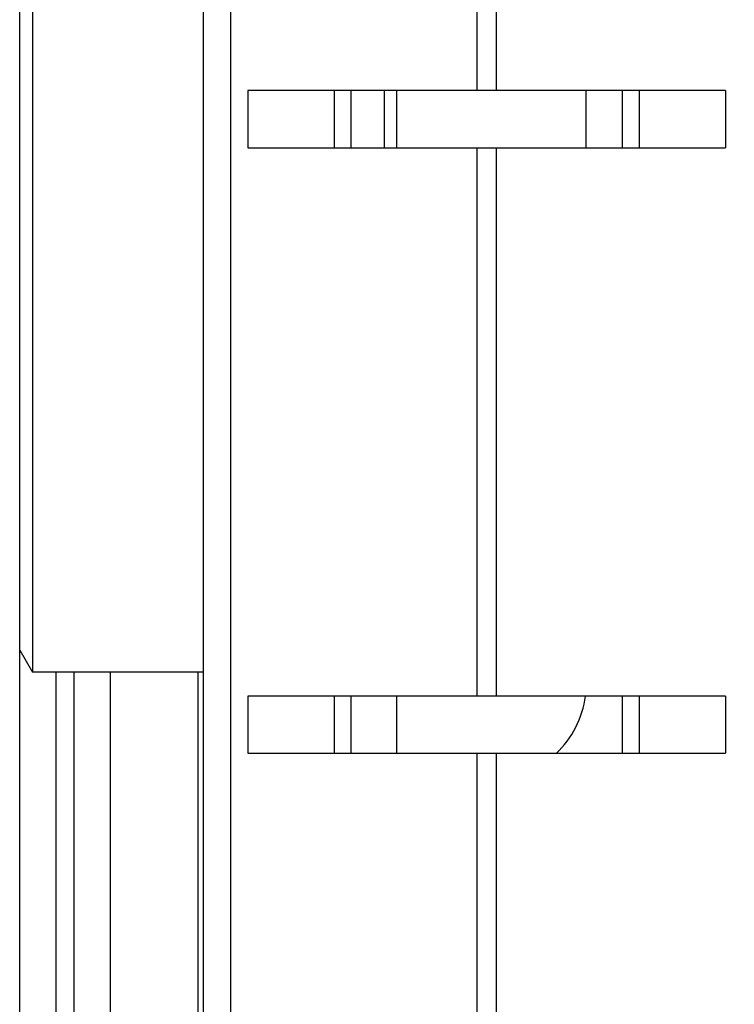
# Model space of a CAD drawing. Header units: inches. Extents: x 0 to 22, y 0 to 17.
# Tile 93 of 114: x 17.669 to 17.906, y 10.164 to 10.491. Entities that reach past the tile are written whole.
import ezdxf

# ---------------------------------------------------------------- set-up
doc = ezdxf.new("R2010")
doc.units = ezdxf.units.IN
doc.header["$LTSCALE"] = 1.21
doc.header["$MEASUREMENT"] = 0
doc.layers.get('0').update_dxf_attribs({"linetype": 'CONTINUOUS'})
doc.layers.add('DIMENSIONS', color=7, linetype='CONTINUOUS')
doc.styles.get("Standard").update_dxf_attribs({"font": 'txt', "width": 0.8})
doc.dimstyles.new('DIMSTYLE_2', dxfattribs={"dimtxt": 0.125, "dimasz": 0.18, "dimexe": 0.125, "dimexo": 0.0625, "dimgap": 0.0625, "dimtad": 0, "dimtih": 1, "dimtoh": 1, "dimzin": 4, "dimdsep": 46, "dimtxsty": 'STANDARD', "dimblk": '_FILLED', "dimblk1": '_FILLED', "dimblk2": '_FILLED', "dimcen": 0.09, "dimadec": 0, "dimazin": 0, "dimtp": 0.01, "dimtm": 0.01, "dimtfac": 1, "dimtofl": 0, "dimtmove": 0, "dimatfit": 3, "dimldrblk": '_FILLED', "dimfxl": 1, "dimtolj": 1, "dimtzin": 4, "dimarcsym": 0})

# ---------------------------------------------------------------- blocks, each defined once
blk = doc.blocks.new('_FILLED')
at = {"color": 0, "linetype": 'BYBLOCK'}
blk.add_solid([(0, 0), (-1, 0.1736111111), (-1, -0.1736111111)], dxfattribs=at)
blk = doc.blocks.new('*D47')
at = {"layer": 'DIMENSIONS', "color": 2, "linetype": 'CONTINUOUS'}
for p, q in [((17.8265689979, 12.2950779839), (19.4974688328, 12.2950779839)), ((19.3724688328, 12.2950779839), (19.3724688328, 9.8876229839)), ((19.3724688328, 7.2301679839), (19.3724688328, 9.6376229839)), ((17.8295689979, 7.2301679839), (19.4974688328, 7.2301679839))]:
    blk.add_line(p, q, dxfattribs=at)
at = {"layer": 'DIMENSIONS', "color": 2, "linetype": 'CONTINUOUS', "xscale": 0.18, "yscale": 0.18, "zscale": 0.18}
for p, rotation in [((19.3724688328, 12.2950779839), 90), ((19.3724688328, 7.2301679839), 270)]:
    blk.add_blockref('_FILLED', p, dxfattribs=dict(at, rotation=rotation))
at = {"layer": 'DIMENSIONS', "color": 2, "linetype": 'CONTINUOUS', "insert": (19.3724688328, 9.8251229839), "char_height": 0.125, "width": 1.225, "attachment_point": 2, "line_spacing_factor": 0.9}
blk.add_mtext('5.06{\\Ftxt.shx;\\W1.000000;\\H0.125000; }[128.6]', dxfattribs=at)

msp = doc.modelspace()

# ---------------------------------------------------------------- linework, layer by layer
at = {"color": 7, "linetype": 'CONTINUOUS'}
for p, q in [((17.6690689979, 7.8491679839), (17.6690689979, 12.2950779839)), ((17.7300689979, 7.8550779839), (17.7300689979, 11.8950779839)), ((17.6733066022, 10.5184279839), (17.6733066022, 10.2744279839)), ((17.7448182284, 10.4674279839), (17.7448182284, 10.4484279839)), ((17.9033197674, 10.4674279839), (17.7448182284, 10.4674279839)), ((17.7735185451, 10.4484279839), (17.7735185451, 10.4674279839)), ((17.7790689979, 10.4484279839), (17.7790689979, 10.4674279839)), ((17.7940689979, 10.4674279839), (17.7940689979, 10.4484279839)), ((17.8570611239, 10.4484279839), (17.8570611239, 10.4674279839)), ((17.8690689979, 10.4484279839), (17.8690689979, 10.4674279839)), ((17.8746194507, 10.4674279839), (17.8746194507, 10.4484279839)), ((17.9033197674, 10.4674279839), (17.9033197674, 10.4484279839)), ((17.7448182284, 10.4484279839), (17.9033197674, 10.4484279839)), ((17.6690689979, 10.2817677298), (17.6733066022, 10.2744279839)), ((17.7300689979, 10.2744279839), (17.6733066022, 10.2744279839)), ((17.6990689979, 10.2744279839), (17.6990689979, 9.3909279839)), ((17.7448182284, 10.2664779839), (17.7448182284, 10.2474779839)), ((17.9033197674, 10.2664779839), (17.7448182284, 10.2664779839)), ((17.7735185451, 10.2474779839), (17.7735185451, 10.2664779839)), ((17.7790689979, 10.2474779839), (17.7790689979, 10.2664779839)), ((17.7940689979, 10.2664779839), (17.7940689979, 10.2474779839)), ((17.8690689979, 10.2474779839), (17.8690689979, 10.2664779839)), ((17.8746194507, 10.2664779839), (17.8746194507, 10.2474779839)), ((17.9033197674, 10.2664779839), (17.9033197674, 10.2474779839)), ((17.7448182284, 10.2474779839), (17.9033197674, 10.2474779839))]:
    msp.add_line(p, q, dxfattribs=at)
at = {"color": 9, "linetype": 'CONTINUOUS'}
for p, q in [((17.7390237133, 11.8950779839), (17.7390237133, 7.8550779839)), ((17.820933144, 10.4674279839), (17.820933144, 10.8615775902)), ((17.8272048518, 10.8615775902), (17.8272048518, 10.4674279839)), ((17.7900689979, 10.4674279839), (17.7900689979, 10.4484279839)), ((17.820933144, 10.2664779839), (17.820933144, 10.4484279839)), ((17.8272048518, 10.4484279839), (17.8272048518, 10.2664779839)), ((17.6810689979, 10.2744279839), (17.6810689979, 9.3909279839)), ((17.6870689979, 10.2744279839), (17.6870689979, 9.3909279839)), ((17.7282652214, 9.3909279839), (17.7282652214, 10.2744279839)), ((17.820933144, 9.4626779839), (17.820933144, 10.2474779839)), ((17.8272048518, 10.2474779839), (17.8272048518, 9.4626779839))]:
    msp.add_line(p, q, dxfattribs=at)
at = {"color": 7, "linetype": 'CONTINUOUS'}
msp.add_arc((17.8255650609, 10.2704437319), 0.031496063, 313.1507757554, 352.7593050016, dxfattribs=at)

# ---------------------------------------------------------------- dimensions: what is measured, and where the dimension line sits
at = {"layer": 'DIMENSIONS', "color": 2, "linetype": 'CONTINUOUS'}
dim = msp.add_linear_dim(base=(19.3724688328, 7.2301679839), p1=(17.7640689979, 12.2950779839), p2=(17.7670689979, 7.2301679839), angle=270, dimstyle='DIMSTYLE_2', dxfattribs=at)
dim.commit()
dim.dimension.update_dxf_attribs({"geometry": '*D47', "text_midpoint": (19.3724688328, 9.7626229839), "dimtype": 160})

doc.saveas('drawing.dxf')
